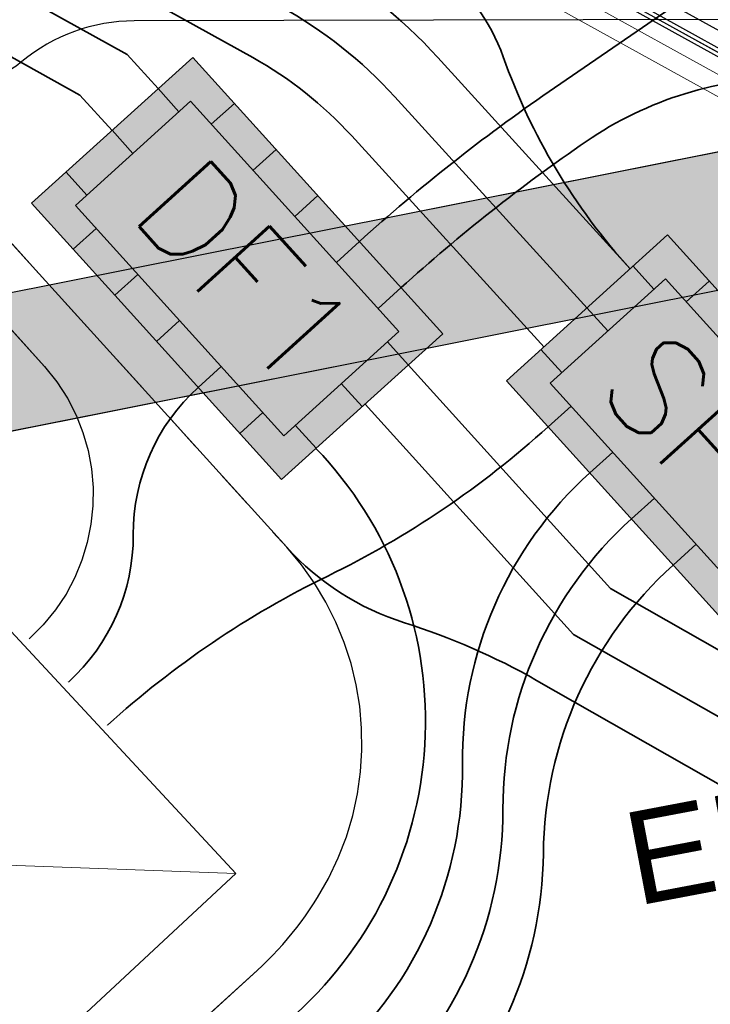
# Model space of a CAD drawing. Header units: metres. Extents: x -502 to 161, y -108 to 174.
# Tile 134 of 256: x -220.39 to -218.62, y -41.48 to -38.94. Entities that reach past the tile are written whole.
import ezdxf

# ---------------------------------------------------------------- set-up
doc = ezdxf.new("R2010")
doc.units = ezdxf.units.M
doc.header["$LTSCALE"] = 0.1
doc.linetypes.add('2-1', pattern=[0.17, 0.06, -0.025, 0.06, -0.025])
doc.linetypes.add('237', pattern=[93, 75, -18])
for name, color, linetype in [('BRI31-005.05-5p02-Koordinierung Lageplan 4. BA ZOB West 2022-06-15', 7, 'Continuous'), ('BRI31-005.06-5f07-Koordinierung Lageplan 4. BA ZOB Fernbusbahnh', 7, 'Continuous'), ('BRI31-005.07-5f08-Koordinierung Lageplan 4. BA Radstation - Seeterrasse 2023-05-31', 7, 'Continuous'), ('BRI32-005.02-5f05-Koordinierung Schemaplan 4 BA ZOB Teilbereich', 7, 'Continuous'), ('BRI32-005.03-5f06-Koordinierung Schemaplan 4 BA ZOB Teilbereich 2 Ost - Bahnhofsallee 2023-01-21', 7, 'Continuous')]:
    doc.layers.add(name, color=color, linetype=linetype)
doc.styles.add('Arial', font='arial.ttf')
doc.styles.add('Txt', font='txt_____.ttf')

# ---------------------------------------------------------------- blocks, each defined once
blk = doc.blocks.new('DFI-ANZEIGER')
at = {"color": 7, "linetype": 'Continuous', "lineweight": 20, "transparency": 33554687}
for p, q in [((-0.760014, 0.517086), (0.517087, 0.760013)), ((0.517087, 0.760013), (0.760014, -0.517087)), ((-0.517087, -0.760014), (-0.760014, 0.517086)), ((0.760014, -0.517087), (-0.517087, -0.760014))]:
    blk.add_line(p, q, dxfattribs=at)
at = {"color": 250, "linetype": 'Continuous', "lineweight": 9, "true_color": 0x333333, "transparency": 33554687}
for p, q in [((-0.517087, -0.760014), (0.517087, 0.760013)), ((0.760014, -0.517087), (-0.760014, 0.517086))]:
    blk.add_line(p, q, dxfattribs=at)
at = {"color": 251, "linetype": 'Continuous', "lineweight": 9, "true_color": 0x5b5b5b, "transparency": 33554687, "flags": 128}
for points in [[(-0.079552, -0.116926), (-0.116925, 0.079551), (-0.116925, 0.079551), (0.079552, 0.116925), (0.079552, 0.116925), (0.116925, -0.079552), (0.116925, -0.079552), (-0.079552, -0.116926)], [(-0.079552, -0.116926), (-0.116925, 0.079551), (0.079552, 0.116925), (0.116925, -0.079552), (-0.079552, -0.116926)], [(0.000908, -0.1118), (-0.000961, -0.101976), (-0.000961, -0.101976), (0.038334, -0.094502), (0.038334, -0.094502), (0.040203, -0.104326), (0.040203, -0.104326), (0.000908, -0.1118)], [(0.000908, -0.1118), (-0.000961, -0.101976), (0.038334, -0.094502), (0.040203, -0.104326), (0.000908, -0.1118)], [(0.166045, -1.006705), (-0.004004, -0.112735), (0.045115, -0.103391), (0.215164, -0.997362), (0.166045, -1.006705)]]:
    blk.add_lwpolyline(points, dxfattribs=at)
at = {"color": 254, "linetype": 'Continuous', "lineweight": 9, "true_color": 0xd6d6d6, "transparency": 33554687, "flags": 128}
blk.add_lwpolyline([(0.166045, -1.006705), (-0.004004, -0.112735), (-0.004004, -0.112735), (0.045115, -0.103391), (0.045115, -0.103391), (0.215164, -0.997362), (0.215164, -0.997362), (0.166045, -1.006705)], dxfattribs=at)

msp = doc.modelspace()

# ---------------------------------------------------------------- hatches: boundary and pattern name
at = {"layer": 'BRI31-005.06-5f07-Koordinierung Lageplan 4. BA ZOB Fernbusbahnh', "linetype": 'Continuous', "lineweight": 0, "true_color": 0xff7f7f, "transparency": 33554687}
msp.add_hatch(color=11, dxfattribs=at).paths.add_polyline_path([(-219.9493, -39.0383), (-220.3645, -39.4141), (-220.1498, -39.6513), (-219.7203, -40.1259), (-219.3051, -39.7501)])

# ---------------------------------------------------------------- linework, layer by layer
at = {"layer": 'BRI31-005.05-5p02-Koordinierung Lageplan 4. BA ZOB West 2022-06-15', "color": 250, "linetype": 'Continuous', "lineweight": 25, "true_color": 0x333333, "transparency": 33554687}
for p, q in [((-249.6124, -45.4638), (-208.7337, -37.3151)), ((-249.5446, -45.8072), (-208.6653, -37.6584))]:
    msp.add_line(p, q, dxfattribs=at)
at = {"layer": 'BRI31-005.05-5p02-Koordinierung Lageplan 4. BA ZOB West 2022-06-15', "color": 7, "linetype": 'Continuous', "lineweight": 25, "transparency": 33554687}
for p, q in [((-219.9846, -39.1782), (-220.0383, -39.1188)), ((-219.9013, -39.2106), (-219.8419, -39.1569)), ((-220.1032, -39.2855), (-220.1569, -39.2262)), ((-219.7939, -39.3293), (-219.7346, -39.2756)), ((-220.2219, -39.3929), (-220.2755, -39.3336)), ((-219.6865, -39.4479), (-219.6272, -39.3942)), ((-220.2571, -39.5327), (-220.1978, -39.479)), ((-219.5792, -39.5665), (-219.5199, -39.5128)), ((-218.7614, -39.6356), (-218.815, -39.5763)), ((-220.1498, -39.6513), (-220.0905, -39.5977)), ((-218.678, -39.6681), (-218.6187, -39.6144)), ((-219.4718, -39.6852), (-219.4125, -39.6315)), ((-218.9337, -39.6837), (-218.88, -39.743)), ((-220.0424, -39.77), (-219.9831, -39.7163)), ((-219.3941, -39.8306), (-219.4478, -39.7713)), ((-218.9986, -39.8503), (-219.0523, -39.791)), ((-219.9351, -39.8886), (-219.8757, -39.8349)), ((-219.5127, -39.938), (-219.5664, -39.8787)), ((-219.0339, -39.9902), (-218.9746, -39.9365)), ((-219.8277, -40.0072), (-219.7684, -39.9536)), ((-219.6314, -40.0453), (-219.685, -39.986)), ((-218.9265, -40.1088), (-218.8672, -40.0551)), ((-218.8192, -40.2274), (-218.7599, -40.1738)), ((-218.7118, -40.3461), (-218.6525, -40.2924))]:
    msp.add_line(p, q, dxfattribs=at)
at = {"layer": 'BRI31-005.05-5p02-Koordinierung Lageplan 4. BA ZOB West 2022-06-15', "color": 1, "linetype": 'Continuous', "lineweight": 25, "true_color": 0xff0000, "transparency": 33554687, "flags": 128}
msp.add_lwpolyline([(-225.3387, -11.2374), (-229.5957, -18.1714), (-229.0257, -20.8074), (-227.7997, -27.4074), (-227.6647, -27.9944), (-227.4477, -30.3544), (-224.2937, -35.5024), (-224.0217, -35.9484), (-223.2007, -36.4664), (-222.9157, -36.6434), (-217.6127, -39.5814), (-217.2307, -39.7354), (-214.0777, -39.1054), (-207.9547, -37.3244), (-207.4387, -36.8834), (-205.7427, -35.6354), (-202.5457, -34.9364), (-199.0767, -34.0634), (-192.6107, -32.7734), (-185.6937, -31.6434), (-180.2767, -30.7334), (-179.4717, -30.6334), (-178.4147, -30.7934), (-174.3807, -31.4324)], dxfattribs=at)
at = {"layer": 'BRI31-005.05-5p02-Koordinierung Lageplan 4. BA ZOB West 2022-06-15', "color": 250, "linetype": 'Continuous', "lineweight": 25, "true_color": 0x333333, "transparency": 33554687, "flags": 128}
for points in [[(-225.3307, -11.2434), (-229.5857, -18.1734), (-229.0157, -20.8054), (-227.7897, -27.4054), (-227.6547, -27.9934), (-227.4387, -30.3514), (-224.2857, -35.4974), (-224.0137, -35.9414), (-223.1947, -36.4574), (-222.9107, -36.6354), (-217.6077, -39.5724), (-217.2297, -39.7244), (-214.0807, -39.0964), (-207.9597, -37.3154), (-207.4447, -36.8754), (-205.7467, -35.6254), (-202.5487, -34.9274), (-199.0787, -34.0534), (-192.6127, -32.7634), (-185.6947, -31.6334), (-180.2787, -30.7234), (-179.4717, -30.6234), (-178.4137, -30.7834), (-174.3787, -31.4224)], [(-225.2907, -11.2734), (-229.5327, -18.1824), (-228.9667, -20.7954), (-227.7407, -27.3964), (-227.6047, -27.9884), (-227.3897, -30.3354), (-224.2587, -35.4464), (-223.9867, -35.8994), (-223.1627, -36.4184), (-222.8857, -36.5924), (-217.5837, -39.5284), (-217.0567, -39.7414), (-214.0687, -39.1454), (-207.9377, -37.3614), (-207.4157, -36.9154), (-205.7257, -35.6724), (-202.5377, -34.9764), (-199.0687, -34.1024), (-192.6037, -32.8124), (-185.6867, -31.6824), (-180.2717, -30.7724), (-179.4727, -30.6734), (-178.4207, -30.8324), (-177.8307, -31.0624)]]:
    msp.add_lwpolyline(points, dxfattribs=at)
at = {"layer": 'BRI31-005.05-5p02-Koordinierung Lageplan 4. BA ZOB West 2022-06-15', "color": 114, "linetype": 'Continuous', "lineweight": 25, "true_color": 0x00994c, "transparency": 33554687, "flags": 128}
msp.add_lwpolyline([(-174.3777, -31.4124), (-178.4117, -30.7734), (-179.4707, -30.6134), (-180.2797, -30.7134), (-185.6977, -31.6244), (-192.6137, -32.7544), (-199.0817, -34.0444), (-202.5497, -34.9164), (-205.7517, -35.6174), (-207.4517, -36.8684), (-207.9637, -37.3064), (-214.0827, -39.0854), (-217.2287, -39.7144), (-217.6047, -39.5634), (-222.9057, -36.6254), (-223.1907, -36.4494), (-224.0077, -35.9334), (-224.2767, -35.4914), (-227.4277, -30.3474), (-227.6447, -27.9914), (-227.7807, -27.4034), (-229.0067, -20.8034), (-229.5747, -18.1744), (-225.3227, -11.2494)], dxfattribs=at)
at = {"layer": 'BRI31-005.05-5p02-Koordinierung Lageplan 4. BA ZOB West 2022-06-15', "color": 7, "linetype": 'Continuous', "lineweight": 13, "transparency": 33554687, "flags": 128}
for points in [[(-174.4567, -31.9734), (-178.4767, -31.2244), (-179.4807, -31.0734), (-180.2157, -31.1644), (-185.6227, -32.0744), (-192.5317, -33.2044), (-198.9887, -34.4944), (-202.5047, -35.1234), (-205.6627, -35.8134), (-207.8937, -37.4534), (-214.0447, -39.2434), (-217.2537, -39.8834), (-222.9587, -36.7234), (-224.0877, -36.0134), (-227.5367, -30.3834), (-227.7547, -28.0034), (-227.8877, -27.4234), (-229.1137, -20.8234)], [(-174.4497, -31.9244), (-178.4697, -31.1754), (-179.4797, -31.0234), (-180.2227, -31.1154), (-185.6307, -32.0254), (-192.5407, -33.1554), (-198.9987, -34.4454), (-202.5267, -35.0254), (-205.7047, -35.7194), (-207.3857, -36.9554), (-207.9157, -37.4074), (-214.0567, -39.1944), (-217.2457, -39.8304), (-222.9347, -36.6794), (-223.2167, -36.5024), (-224.0507, -35.9774), (-227.4877, -30.3674), (-227.7047, -27.9984), (-227.8387, -27.4144), (-229.0647, -20.8144)]]:
    msp.add_lwpolyline(points, dxfattribs=at)
at = {"layer": 'BRI31-005.05-5p02-Koordinierung Lageplan 4. BA ZOB West 2022-06-15', "color": 7, "linetype": 'Continuous', "lineweight": 35, "transparency": 33554687, "flags": 128}
for points in [[(-207.517, -28.1665, 0.412324), (-208.4324, -28.1263, 0.088772), (-209.5588, -29.5916, -0.088769), (-210.4919, -30.8054), (-212.6312, -32.7521), (-212.6312, -32.7521, -0.035946), (-214.4076, -34.1493), (-214.4076, -34.1493), (-214.4076, -34.1493, 0.035947), (-216.1842, -35.5465), (-216.1842, -35.5465), (-217.1294, -36.4067), (-217.1294, -36.4067, 0.142515), (-218.276, -38.2796), (-218.276, -38.2796), (-218.276, -38.2796, -0.03237), (-218.3634, -38.5388), (-218.3634, -38.5388, -0.145578), (-218.5963, -38.8273), (-219.0311, -39.1264), (-219.0311, -39.1264, 0.033268), (-219.5199, -39.5128), (-219.5199, -39.5128)], [(-214.2301, -35.9852), (-214.9697, -36.6582), (-214.9697, -36.6582, -0.016494), (-216.5623, -38.0143), (-216.5623, -38.0143, 0.028833), (-217.3904, -38.7528, -0.199386), (-218.2055, -39.0901), (-218.4024, -39.0898), (-218.4024, -39.0898, 0.151765), (-218.9353, -39.2547), (-218.9353, -39.2547, 0.03361), (-219.4125, -39.6315)], [(-218.9331, -39.6842), (-219.4286, -39.1397, 0.081845), (-219.722, -38.9078), (-221.286, -38.0414, 0.271168), (-222.7506, -38.0762), (-231.1925, -43.2912), (-231.1925, -43.2912, -0.3618), (-232.6496, -43.0845), (-232.6496, -43.0845), (-232.8173, -42.8991)], [(-232.9285, -42.9998), (-232.7608, -43.1852), (-232.7608, -43.1852, 0.361799), (-231.1137, -43.4188), (-231.1137, -43.4188), (-222.6718, -38.2039, -0.271168), (-221.3587, -38.1726), (-219.7946, -39.039, -0.081845), (-219.5396, -39.2407), (-219.0441, -39.7852)], [(-220.0383, -39.1188), (-220.118, -39.0313), (-221.4314, -38.3039, 0.271168), (-222.593, -38.3315), (-231.0349, -43.5464), (-231.0349, -43.5464, -0.307919), (-232.6645, -43.4746), (-232.6645, -43.4746), (-233.4094, -42.9183), (-233.9303, -42.3427)], [(-210.6896, -46.0279, -0.088254), (-211.2588, -45.1249, 0.168354), (-211.9341, -44.3547), (-218.8732, -40.4062), (-219.3941, -39.8306)], [(-220.2695, -40.6475), (-220.2695, -40.6475, 0.213222), (-220.1023, -40.2681), (-220.1023, -40.2681), (-220.1023, -40.2681, -0.213244), (-219.9351, -39.8886), (-219.9351, -39.8886)], [(-221.3007, -42.5687, 0.41419), (-220.877, -42.5886), (-219.6821, -41.5013), (-219.6821, -41.5013, 0.4215), (-219.6317, -40.0456), (-219.6317, -40.0456)]]:
    msp.add_lwpolyline(points, format="xyb", dxfattribs=at)
at = {"layer": 'BRI31-005.05-5p02-Koordinierung Lageplan 4. BA ZOB West 2022-06-15', "color": 1, "linetype": '237', "lineweight": 25, "true_color": 0xff0000, "transparency": 33554687, "flags": 128}
for points in [[(-214.331, -35.8742), (-215.0706, -36.5473), (-215.0706, -36.5473, -0.016493), (-216.6557, -37.8968), (-216.6557, -37.8968, 0.02883), (-217.4966, -38.6468, -0.198495), (-218.2019, -38.9401), (-220.0996, -38.9442), (-220.0996, -38.9442, 0.174558), (-220.3896, -39.0493), (-220.3896, -39.0493, -0.309088), (-220.659, -39.0746)], [(-220.8514, -38.968, -0.272849), (-220.6838, -39.2527, 0.186102), (-220.5552, -39.5866), (-220.3307, -39.8347, -0.410568), (-220.3701, -40.5363)], [(-221.1898, -42.4677, 0.414188), (-220.9779, -42.4777), (-219.7831, -41.3904, 0.086976), (-219.5997, -41.1536), (-219.5997, -41.1536, 0.315104), (-219.707, -40.3004), (-219.707, -40.3004)]]:
    msp.add_lwpolyline(points, format="xyb", dxfattribs=at)
at = {"layer": 'BRI31-005.05-5p02-Koordinierung Lageplan 4. BA ZOB West 2022-06-15', "color": 190, "linetype": 'Continuous', "lineweight": 35, "true_color": 0x7f00ff, "transparency": 33554687, "flags": 128}
for points in [[(-218.8222, -39.5833, -0.099874), (-219.1493, -39.0367), (-219.1493, -39.0367, 0.153063), (-219.3221, -38.8065), (-219.3221, -38.8065), (-219.3221, -38.8065, 0.029303), (-219.5766, -38.6453), (-219.5766, -38.6453), (-221.1406, -37.779), (-221.1406, -37.779, 0.271168), (-222.9083, -37.821), (-222.9083, -37.821), (-231.3502, -43.036)], [(-221.4117, -42.6696), (-221.4117, -42.6696, 0.414189), (-220.776, -42.6995), (-220.776, -42.6995), (-219.5812, -41.6123), (-219.5812, -41.6123, 0.21444), (-219.2543, -40.8601), (-219.2543, -40.8601), (-219.2543, -40.8601, -0.215166), (-218.9265, -40.1088), (-218.9265, -40.1088)], [(-218.8192, -40.2274), (-218.8192, -40.2274, 0.212307), (-219.1501, -40.9749), (-219.1501, -40.9749), (-219.1501, -40.9749, -0.21158), (-219.4802, -41.7232), (-219.4802, -41.7232), (-220.6751, -42.8105), (-220.6751, -42.8105, -0.41419), (-221.5226, -42.7706), (-221.5226, -42.7706)]]:
    msp.add_lwpolyline(points, format="xyb", dxfattribs=at)
at = {"layer": 'BRI31-005.05-5p02-Koordinierung Lageplan 4. BA ZOB West 2022-06-15', "color": 3, "linetype": 'Continuous', "lineweight": 35, "true_color": 0x00ff00, "transparency": 33554687, "flags": 128}
for points in [[(-218.8222, -39.5833), (-219.3177, -39.0388, 0.081845), (-219.6493, -38.7765), (-221.2133, -37.9102, 0.271168), (-222.8295, -37.9486), (-231.2714, -43.1636, -0.3618), (-232.5384, -42.9838), (-232.7061, -42.7985)], [(-220.1688, -40.7587), (-220.1688, -40.7587, -0.070282), (-219.6014, -40.3744), (-219.6014, -40.3744), (-219.6014, -40.3744, 0.070286), (-219.0339, -39.9902), (-219.0339, -39.9902)], [(-218.7118, -40.3461), (-218.7118, -40.3461, 0.209432), (-219.046, -41.0896), (-219.046, -41.0896), (-219.046, -41.0896, -0.208723), (-219.3793, -41.8341), (-219.3793, -41.8341), (-220.5741, -42.9214), (-220.5741, -42.9214, -0.414189), (-221.6335, -42.8716), (-221.6335, -42.8716)]]:
    msp.add_lwpolyline(points, format="xyb", dxfattribs=at)
at = {"layer": 'BRI31-005.05-5p02-Koordinierung Lageplan 4. BA ZOB West 2022-06-15', "color": 3, "linetype": '237', "lineweight": 35, "true_color": 0x00ff00, "transparency": 33554687, "flags": 128}
for points in [[(-232.7499, -43.5981), (-232.7499, -43.5981, 0.306983), (-230.956, -43.6741), (-230.956, -43.6741), (-222.5141, -38.4591, -0.271168), (-221.5041, -38.4351), (-220.2396, -39.1354), (-220.1565, -39.2266)], [(-219.5053, -39.9313), (-218.9683, -40.5247), (-212.0083, -44.4851), (-212.0083, -44.4851, -0.173845), (-211.356, -45.2452), (-211.356, -45.2452), (-211.356, -45.2452, 0.09363), (-210.808, -46.1356), (-210.808, -46.1356)]]:
    msp.add_lwpolyline(points, format="xyb", dxfattribs=at)
at = {"layer": 'BRI31-005.05-5p02-Koordinierung Lageplan 4. BA ZOB West 2022-06-15', "color": 1, "linetype": 'Continuous', "lineweight": 35, "true_color": 0xff0000, "transparency": 33554687, "flags": 128}
msp.add_lwpolyline([(-230.8772, -43.8017), (-222.4355, -38.5868, -0.271246), (-221.5767, -38.5663), (-220.659, -39.0746, -0.254278), (-220.5385, -39.2639, 0.168188), (-220.444, -39.486), (-219.707, -40.3004), (-219.707, -40.3004, 0.133374), (-219.4036, -40.4948), (-219.4036, -40.4948), (-219.4036, -40.4948, -0.05315), (-219.0634, -40.6432), (-219.0634, -40.6432), (-212.0825, -44.6154, -0.173983)], format="xyb", dxfattribs=at)
at = {"layer": 'BRI31-005.05-5p02-Koordinierung Lageplan 4. BA ZOB West 2022-06-15', "color": 7, "linetype": 'Continuous', "lineweight": 25, "transparency": 33554687, "flags": 128}
for points in [[(-219.9493, -39.0383), (-220.3645, -39.4141), (-220.1498, -39.6513), (-219.7203, -40.1259), (-219.3051, -39.7501), (-219.9493, -39.0383)], [(-219.9549, -39.1513), (-220.2515, -39.4197), (-219.7147, -40.0129), (-219.4181, -39.7445), (-219.9549, -39.1513)], [(-218.7261, -39.4958), (-219.1413, -39.8716), (-218.4971, -40.5833), (-218.0819, -40.2076), (-218.7261, -39.4958)], [(-218.7317, -39.6088), (-219.0283, -39.8772), (-218.4915, -40.4703), (-218.1949, -40.2019), (-218.7317, -39.6088)]]:
    msp.add_lwpolyline(points, dxfattribs=at)
at = {"layer": 'BRI31-005.06-5f07-Koordinierung Lageplan 4. BA ZOB Fernbusbahnh', "color": 250, "linetype": 'Continuous', "lineweight": 20, "true_color": 0x333333, "transparency": 33554687}
for p, q in [((-249.6124, -45.4638), (-208.7337, -37.3151)), ((-249.5446, -45.8072), (-208.6653, -37.6584))]:
    msp.add_line(p, q, dxfattribs=at)
at = {"layer": 'BRI31-005.06-5f07-Koordinierung Lageplan 4. BA ZOB Fernbusbahnh', "color": 7, "linetype": 'Continuous', "lineweight": 20, "transparency": 33554687}
for p, q in [((-219.9846, -39.1782), (-220.0383, -39.1188)), ((-219.9013, -39.2106), (-219.8419, -39.1569)), ((-220.1032, -39.2855), (-220.1569, -39.2262)), ((-219.7939, -39.3293), (-219.7346, -39.2756)), ((-220.2219, -39.3929), (-220.2755, -39.3336)), ((-219.6865, -39.4479), (-219.6272, -39.3942)), ((-220.2571, -39.5327), (-220.1978, -39.479)), ((-219.5792, -39.5665), (-219.5199, -39.5128)), ((-218.7614, -39.6356), (-218.815, -39.5763)), ((-220.1498, -39.6513), (-220.0905, -39.5977)), ((-218.678, -39.6681), (-218.6187, -39.6144)), ((-219.4718, -39.6852), (-219.4125, -39.6315)), ((-218.9337, -39.6837), (-218.88, -39.743)), ((-220.0424, -39.77), (-219.9831, -39.7163)), ((-219.3941, -39.8306), (-219.4478, -39.7713)), ((-218.9986, -39.8503), (-219.0523, -39.791)), ((-219.9351, -39.8886), (-219.8757, -39.8349)), ((-219.5127, -39.938), (-219.5664, -39.8787)), ((-219.0339, -39.9902), (-218.9746, -39.9365)), ((-219.8277, -40.0072), (-219.7684, -39.9536)), ((-219.6314, -40.0453), (-219.685, -39.986)), ((-218.9265, -40.1088), (-218.8672, -40.0551)), ((-218.8192, -40.2274), (-218.7599, -40.1738)), ((-218.7118, -40.3461), (-218.6525, -40.2924))]:
    msp.add_line(p, q, dxfattribs=at)
at = {"layer": 'BRI31-005.06-5f07-Koordinierung Lageplan 4. BA ZOB Fernbusbahnh', "color": 1, "linetype": 'Continuous', "lineweight": 20, "true_color": 0xff0000, "transparency": 33554687, "flags": 128}
msp.add_lwpolyline([(-225.3387, -11.2374), (-229.5957, -18.1714), (-229.0257, -20.8074), (-227.7997, -27.4074), (-227.6647, -27.9944), (-227.4477, -30.3544), (-224.2937, -35.5024), (-224.0217, -35.9484), (-223.2007, -36.4664), (-222.9157, -36.6434), (-217.6127, -39.5814), (-217.2307, -39.7354), (-214.0777, -39.1054), (-207.9547, -37.3244), (-207.4387, -36.8834), (-205.7427, -35.6354), (-202.5457, -34.9364), (-199.0767, -34.0634), (-192.6107, -32.7734), (-185.6937, -31.6434), (-180.2767, -30.7334), (-179.4717, -30.6334), (-178.4147, -30.7934), (-174.3807, -31.4324)], dxfattribs=at)
at = {"layer": 'BRI31-005.06-5f07-Koordinierung Lageplan 4. BA ZOB Fernbusbahnh', "color": 250, "linetype": 'Continuous', "lineweight": 20, "true_color": 0x333333, "transparency": 33554687, "flags": 128}
for points in [[(-225.3307, -11.2434), (-229.5857, -18.1734), (-229.0157, -20.8054), (-227.7897, -27.4054), (-227.6547, -27.9934), (-227.4387, -30.3514), (-224.2857, -35.4974), (-224.0137, -35.9414), (-223.1947, -36.4574), (-222.9107, -36.6354), (-217.6077, -39.5724), (-217.2297, -39.7244), (-214.0807, -39.0964), (-207.9597, -37.3154), (-207.4447, -36.8754), (-205.7467, -35.6254), (-202.5487, -34.9274), (-199.0787, -34.0534), (-192.6127, -32.7634), (-185.6947, -31.6334), (-180.2787, -30.7234), (-179.4717, -30.6234), (-178.4137, -30.7834), (-174.3787, -31.4224)], [(-225.2907, -11.2734), (-229.5327, -18.1824), (-228.9667, -20.7954), (-227.7407, -27.3964), (-227.6047, -27.9884), (-227.3897, -30.3354), (-224.2587, -35.4464), (-223.9867, -35.8994), (-223.1627, -36.4184), (-222.8857, -36.5924), (-217.5837, -39.5284), (-217.0567, -39.7414), (-214.0687, -39.1454), (-207.9377, -37.3614), (-207.4157, -36.9154), (-205.7257, -35.6724), (-202.5377, -34.9764), (-199.0687, -34.1024), (-192.6037, -32.8124), (-185.6867, -31.6824), (-180.2717, -30.7724), (-179.4727, -30.6734), (-178.4207, -30.8324), (-177.8307, -31.0624)]]:
    msp.add_lwpolyline(points, dxfattribs=at)
at = {"layer": 'BRI31-005.06-5f07-Koordinierung Lageplan 4. BA ZOB Fernbusbahnh', "color": 114, "linetype": 'Continuous', "lineweight": 20, "true_color": 0x00994c, "transparency": 33554687, "flags": 128}
msp.add_lwpolyline([(-174.3777, -31.4124), (-178.4117, -30.7734), (-179.4707, -30.6134), (-180.2797, -30.7134), (-185.6977, -31.6244), (-192.6137, -32.7544), (-199.0817, -34.0444), (-202.5497, -34.9164), (-205.7517, -35.6174), (-207.4517, -36.8684), (-207.9637, -37.3064), (-214.0827, -39.0854), (-217.2287, -39.7144), (-217.6047, -39.5634), (-222.9057, -36.6254), (-223.1907, -36.4494), (-224.0077, -35.9334), (-224.2767, -35.4914), (-227.4277, -30.3474), (-227.6447, -27.9914), (-227.7807, -27.4034), (-229.0067, -20.8034), (-229.5747, -18.1744), (-225.3227, -11.2494)], dxfattribs=at)
at = {"layer": 'BRI31-005.06-5f07-Koordinierung Lageplan 4. BA ZOB Fernbusbahnh', "color": 7, "linetype": 'Continuous', "lineweight": 9, "transparency": 33554687, "flags": 128}
for points in [[(-174.4567, -31.9734), (-178.4767, -31.2244), (-179.4807, -31.0734), (-180.2157, -31.1644), (-185.6227, -32.0744), (-192.5317, -33.2044), (-198.9887, -34.4944), (-202.5047, -35.1234), (-205.6627, -35.8134), (-207.8937, -37.4534), (-214.0447, -39.2434), (-217.2537, -39.8834), (-222.9587, -36.7234), (-224.0877, -36.0134), (-227.5367, -30.3834), (-227.7547, -28.0034), (-227.8877, -27.4234), (-229.1137, -20.8234)], [(-174.4497, -31.9244), (-178.4697, -31.1754), (-179.4797, -31.0234), (-180.2227, -31.1154), (-185.6307, -32.0254), (-192.5407, -33.1554), (-198.9987, -34.4454), (-202.5267, -35.0254), (-205.7047, -35.7194), (-207.3857, -36.9554), (-207.9157, -37.4074), (-214.0567, -39.1944), (-217.2457, -39.8304), (-222.9347, -36.6794), (-223.2167, -36.5024), (-224.0507, -35.9774), (-227.4877, -30.3674), (-227.7047, -27.9984), (-227.8387, -27.4144), (-229.0647, -20.8144)]]:
    msp.add_lwpolyline(points, dxfattribs=at)
at = {"layer": 'BRI31-005.06-5f07-Koordinierung Lageplan 4. BA ZOB Fernbusbahnh', "color": 7, "linetype": 'Continuous', "lineweight": 30, "transparency": 33554687, "flags": 128}
for points in [[(-207.517, -28.1665, 0.412324), (-208.4324, -28.1263, 0.088772), (-209.5588, -29.5916, -0.088769), (-210.4919, -30.8054), (-212.6312, -32.7521), (-212.6312, -32.7521, -0.035946), (-214.4076, -34.1493), (-214.4076, -34.1493), (-214.4076, -34.1493, 0.035947), (-216.1842, -35.5465), (-216.1842, -35.5465), (-217.1294, -36.4067), (-217.1294, -36.4067, 0.142515), (-218.276, -38.2796), (-218.276, -38.2796), (-218.276, -38.2796, -0.03237), (-218.3634, -38.5388), (-218.3634, -38.5388, -0.145578), (-218.5963, -38.8273), (-219.0311, -39.1264), (-219.0311, -39.1264, 0.033268), (-219.5199, -39.5128), (-219.5199, -39.5128)], [(-214.2301, -35.9852), (-214.9697, -36.6582), (-214.9697, -36.6582, -0.016494), (-216.5623, -38.0143), (-216.5623, -38.0143, 0.028833), (-217.3904, -38.7528, -0.199386), (-218.2055, -39.0901), (-218.4024, -39.0898), (-218.4024, -39.0898, 0.151765), (-218.9353, -39.2547), (-218.9353, -39.2547, 0.03361), (-219.4125, -39.6315)], [(-218.9331, -39.6842), (-219.4286, -39.1397, 0.081845), (-219.722, -38.9078), (-221.286, -38.0414, 0.271168), (-222.7506, -38.0762), (-231.1925, -43.2912), (-231.1925, -43.2912, -0.3618), (-232.6496, -43.0845), (-232.6496, -43.0845), (-232.8173, -42.8991)], [(-232.9285, -42.9998), (-232.7608, -43.1852), (-232.7608, -43.1852, 0.361799), (-231.1137, -43.4188), (-231.1137, -43.4188), (-222.6718, -38.2039, -0.271168), (-221.3587, -38.1726), (-219.7946, -39.039, -0.081845), (-219.5396, -39.2407), (-219.0441, -39.7852)], [(-220.0383, -39.1188), (-220.118, -39.0313), (-221.4314, -38.3039, 0.271168), (-222.593, -38.3315), (-231.0349, -43.5464), (-231.0349, -43.5464, -0.307919), (-232.6645, -43.4746), (-232.6645, -43.4746), (-233.4094, -42.9183), (-233.9303, -42.3427)], [(-210.6896, -46.0279, -0.088254), (-211.2588, -45.1249, 0.168354), (-211.9341, -44.3547), (-218.8732, -40.4062), (-219.3941, -39.8306)], [(-220.2695, -40.6475), (-220.2695, -40.6475, 0.213222), (-220.1023, -40.2681), (-220.1023, -40.2681), (-220.1023, -40.2681, -0.213244), (-219.9351, -39.8886), (-219.9351, -39.8886)], [(-221.3007, -42.5687, 0.41419), (-220.877, -42.5886), (-219.6821, -41.5013), (-219.6821, -41.5013, 0.4215), (-219.6317, -40.0456), (-219.6317, -40.0456)]]:
    msp.add_lwpolyline(points, format="xyb", dxfattribs=at)
at = {"layer": 'BRI31-005.06-5f07-Koordinierung Lageplan 4. BA ZOB Fernbusbahnh', "color": 1, "linetype": '237', "lineweight": 20, "true_color": 0xff0000, "transparency": 33554687, "flags": 128}
for points in [[(-214.331, -35.8742), (-215.0706, -36.5473), (-215.0706, -36.5473, -0.016493), (-216.6557, -37.8968), (-216.6557, -37.8968, 0.02883), (-217.4966, -38.6468, -0.198495), (-218.2019, -38.9401), (-220.0996, -38.9442), (-220.0996, -38.9442, 0.174558), (-220.3896, -39.0493), (-220.3896, -39.0493, -0.309088), (-220.659, -39.0746)], [(-220.8514, -38.968, -0.272849), (-220.6838, -39.2527, 0.186102), (-220.5552, -39.5866), (-220.3307, -39.8347, -0.410568), (-220.3701, -40.5363)], [(-221.1898, -42.4677, 0.414188), (-220.9779, -42.4777), (-219.7831, -41.3904, 0.086976), (-219.5997, -41.1536), (-219.5997, -41.1536, 0.315104), (-219.707, -40.3004), (-219.707, -40.3004)]]:
    msp.add_lwpolyline(points, format="xyb", dxfattribs=at)
at = {"layer": 'BRI31-005.06-5f07-Koordinierung Lageplan 4. BA ZOB Fernbusbahnh', "color": 190, "linetype": 'Continuous', "lineweight": 30, "true_color": 0x7f00ff, "transparency": 33554687, "flags": 128}
for points in [[(-218.8222, -39.5833, -0.099874), (-219.1493, -39.0367), (-219.1493, -39.0367, 0.153063), (-219.3221, -38.8065), (-219.3221, -38.8065), (-219.3221, -38.8065, 0.029303), (-219.5766, -38.6453), (-219.5766, -38.6453), (-221.1406, -37.779), (-221.1406, -37.779, 0.271168), (-222.9083, -37.821), (-222.9083, -37.821), (-231.3502, -43.036)], [(-221.4117, -42.6696), (-221.4117, -42.6696, 0.414189), (-220.776, -42.6995), (-220.776, -42.6995), (-219.5812, -41.6123), (-219.5812, -41.6123, 0.21444), (-219.2543, -40.8601), (-219.2543, -40.8601), (-219.2543, -40.8601, -0.215166), (-218.9265, -40.1088), (-218.9265, -40.1088)], [(-218.8192, -40.2274), (-218.8192, -40.2274, 0.212307), (-219.1501, -40.9749), (-219.1501, -40.9749), (-219.1501, -40.9749, -0.21158), (-219.4802, -41.7232), (-219.4802, -41.7232), (-220.6751, -42.8105), (-220.6751, -42.8105, -0.41419), (-221.5226, -42.7706), (-221.5226, -42.7706)]]:
    msp.add_lwpolyline(points, format="xyb", dxfattribs=at)
at = {"layer": 'BRI31-005.06-5f07-Koordinierung Lageplan 4. BA ZOB Fernbusbahnh', "color": 3, "linetype": 'Continuous', "lineweight": 30, "true_color": 0x00ff00, "transparency": 33554687, "flags": 128}
for points in [[(-218.8222, -39.5833), (-219.3177, -39.0388, 0.081845), (-219.6493, -38.7765), (-221.2133, -37.9102, 0.271168), (-222.8295, -37.9486), (-231.2714, -43.1636, -0.3618), (-232.5384, -42.9838), (-232.7061, -42.7985)], [(-220.1688, -40.7587), (-220.1688, -40.7587, -0.070282), (-219.6014, -40.3744), (-219.6014, -40.3744), (-219.6014, -40.3744, 0.070286), (-219.0339, -39.9902), (-219.0339, -39.9902)], [(-218.7118, -40.3461), (-218.7118, -40.3461, 0.209432), (-219.046, -41.0896), (-219.046, -41.0896), (-219.046, -41.0896, -0.208723), (-219.3793, -41.8341), (-219.3793, -41.8341), (-220.5741, -42.9214), (-220.5741, -42.9214, -0.414189), (-221.6335, -42.8716), (-221.6335, -42.8716)]]:
    msp.add_lwpolyline(points, format="xyb", dxfattribs=at)
at = {"layer": 'BRI31-005.06-5f07-Koordinierung Lageplan 4. BA ZOB Fernbusbahnh', "color": 3, "linetype": '237', "lineweight": 30, "true_color": 0x00ff00, "transparency": 33554687, "flags": 128}
for points in [[(-232.7499, -43.5981), (-232.7499, -43.5981, 0.306983), (-230.956, -43.6741), (-230.956, -43.6741), (-222.5141, -38.4591, -0.271168), (-221.5041, -38.4351), (-220.2396, -39.1354), (-220.1565, -39.2266)], [(-219.5053, -39.9313), (-218.9683, -40.5247), (-212.0083, -44.4851), (-212.0083, -44.4851, -0.173845), (-211.356, -45.2452), (-211.356, -45.2452), (-211.356, -45.2452, 0.09363), (-210.808, -46.1356), (-210.808, -46.1356)]]:
    msp.add_lwpolyline(points, format="xyb", dxfattribs=at)
at = {"layer": 'BRI31-005.06-5f07-Koordinierung Lageplan 4. BA ZOB Fernbusbahnh', "color": 1, "linetype": 'Continuous', "lineweight": 30, "true_color": 0xff0000, "transparency": 33554687, "flags": 128}
msp.add_lwpolyline([(-230.8772, -43.8017), (-222.4355, -38.5868, -0.271246), (-221.5767, -38.5663), (-220.659, -39.0746, -0.254278), (-220.5385, -39.2639, 0.168188), (-220.444, -39.486), (-219.707, -40.3004), (-219.707, -40.3004, 0.133374), (-219.4036, -40.4948), (-219.4036, -40.4948), (-219.4036, -40.4948, -0.05315), (-219.0634, -40.6432), (-219.0634, -40.6432), (-212.0825, -44.6154, -0.173983)], format="xyb", dxfattribs=at)
at = {"layer": 'BRI31-005.06-5f07-Koordinierung Lageplan 4. BA ZOB Fernbusbahnh', "color": 7, "linetype": 'Continuous', "lineweight": 20, "transparency": 33554687}
for points in [[(-219.9493, -39.0383, 0), (-220.3645, -39.4141, 0), (-220.1498, -39.6513, 0), (-219.7203, -40.1259, 0), (-219.3051, -39.7501, 0), (-219.9493, -39.0383, 0)], [(-219.9549, -39.1513, 0), (-220.2515, -39.4197, 0), (-219.7147, -40.0129, 0), (-219.4181, -39.7445, 0), (-219.9549, -39.1513, 0)], [(-218.7261, -39.4958, 0), (-219.1413, -39.8716, 0), (-218.4971, -40.5833, 0), (-218.0819, -40.2076, 0), (-218.7261, -39.4958, 0)], [(-218.7317, -39.6088, 0), (-219.0283, -39.8772, 0), (-218.4915, -40.4703, 0), (-218.1949, -40.2019, 0), (-218.7317, -39.6088, 0)]]:
    msp.add_polyline3d(points, dxfattribs=at)
at = {"layer": 'BRI31-005.06-5f07-Koordinierung Lageplan 4. BA ZOB Fernbusbahnh', "color": 2, "linetype": 'Continuous', "true_color": 0xffff00, "transparency": 33554687}
msp.add_solid([(-249.5446, -45.8072), (-249.6124, -45.4638), (-208.6653, -37.6584), (-208.7337, -37.3151)], dxfattribs=at)
at = {"layer": 'BRI31-005.06-5f07-Koordinierung Lageplan 4. BA ZOB Fernbusbahnh', "color": 11, "linetype": 'Continuous', "true_color": 0xff7f7f, "transparency": 33554687}
msp.add_solid([(-218.7261, -39.4958), (-219.1413, -39.8716), (-218.0819, -40.2076), (-218.4971, -40.5833)], dxfattribs=at)
at = {"layer": 'BRI31-005.07-5f08-Koordinierung Lageplan 4. BA Radstation - Seeterrasse 2023-05-31', "color": 1, "linetype": '2-1', "lineweight": 30, "true_color": 0xff0000, "transparency": 33554687, "flags": 128}
msp.add_lwpolyline([(-75.7252, 29.7094), (-74.2064, 21.4872), (-74.2064, 21.4872, -0.344875), (-75.7481, 18.537), (-75.7481, 18.537), (-78.6792, 17.2104), (-78.6792, 17.2104, -0.131652), (-80.0582, 16.9832), (-80.0582, 16.9832), (-83.2747, 17.3012), (-83.2747, 17.3012, -0.147643), (-84.7171, 17.897), (-84.7171, 17.897), (-84.7171, 17.897, 0.224175), (-86.6227, 18.3711), (-86.6227, 18.3711), (-87.2261, 18.2506, 0.068364), (-87.869, 18.0276, -0.134388), (-89.2653, 17.7401), (-89.2653, 17.7401, -0.008614), (-92.1064, 17.9717), (-92.1064, 17.9717), (-92.1064, 17.9717, -0.043249), (-95.5579, 18.6175), (-95.5579, 18.6175, 0.115499), (-96.453, 18.6545), (-97.6265, 18.4303), (-97.6265, 18.4303, 0.238629), (-99.0314, 17.3462), (-99.0314, 17.3462), (-99.2249, 16.9405), (-99.2249, 16.9405, -0.381904), (-102.5458, 15.5517), (-102.5458, 15.5517), (-102.5458, 15.5517, 0.130963), (-103.8299, 15.6457), (-103.8299, 15.6457), (-104.7731, 15.4668), (-104.7731, 15.4668, 0.062943), (-105.3695, 15.2737), (-105.3695, 15.2737), (-105.3695, 15.2737, -0.117288), (-106.5928, 15.019), (-106.5928, 15.019), (-118.0807, 15.343), (-118.0807, 15.343, -0.126318), (-120.4231, 16.0153), (-120.4231, 16.0153), (-121.9335, 16.9019, 0.050627), (-123.7227, 17.7216), (-123.7227, 17.7216, 0.129681), (-125.6306, 17.8564), (-125.6306, 17.8564), (-126.5738, 17.6776), (-126.5738, 17.6776, 0.119934), (-127.6504, 17.1889), (-127.6504, 17.1889, -0.084808), (-128.3911, 16.7885), (-128.3911, 16.7885, 0.089269), (-130.16, 15.8118), (-130.16, 15.8118), (-130.16, 15.8118, -0.124247), (-134.6867, 13.7066), (-134.6867, 13.7066), (-138.9168, 12.9014, -0.061661), (-143.7961, 12.5841), (-146.1501, 12.7214), (-146.6345, 12.7496), (-146.6345, 12.7496, -0.059039), (-147.2369, 12.8568), (-147.2369, 12.8568, 0.067015), (-147.8955, 12.9633, 0.040307), (-151.1503, 12.787, -0.05915), (-151.7633, 12.7769, 0.072382), (-152.4827, 12.746), (-153.4259, 12.5672), (-153.4259, 12.5672, 0.081506), (-154.3792, 12.2191), (-154.3792, 12.2191, -0.078503), (-155.3314, 11.8651, 0.005089), (-156.736, 11.5665, 0.034847), (-157.917, 11.2149), (-157.917, 11.2149, -0.026109), (-159.093, 10.8424), (-159.093, 10.8424, 0.013087), (-162.6332, 9.8215, -0.062687), (-167.5218, 8.9233), (-167.5218, 8.9233, 0.061733), (-172.5318, 8.0126), (-172.5318, 8.0126), (-186.5075, 3.6415), (-186.5075, 3.6415, -0.025709), (-188.4284, 3.1475), (-188.4284, 3.1475, -0.09618), (-189.4195, 3.1391), (-189.4195, 3.1391, -0.010312), (-189.5245, 3.1608), (-189.5245, 3.1608, 0.103331), (-190.5467, 3.1797), (-191.4899, 3.0009), (-193.6788, 2.5285), (-195.2713, -0.9906), (-200.2523, -1.9396, -0.015188), (-202.6914, -2.3279, 0.015187), (-205.1304, -2.7163), (-211.9992, -4.0249, -0.085512), (-213.1342, -4.045), (-213.1342, -4.045, 0.085516), (-214.2693, -4.065), (-214.2693, -4.065), (-217.1075, -4.6057), (-217.1075, -4.6057, -0.044757), (-218.1066, -4.7048), (-218.1066, -4.7048), (-218.1066, -4.7048, 0.044534), (-219.1057, -4.8034), (-219.1057, -4.8034), (-220.0489, -4.9822, 0.045192), (-221.0145, -5.2575, -0.044969), (-221.98, -5.5332), (-229.374, -6.9419, 0.0409), (-229.7676, -7.0508), (-229.7676, -7.0508, 0.046197), (-230.1838, -7.2489), (-230.1838, -7.2489), (-230.1838, -7.2489, -0.087262), (-230.9936, -7.5559), (-230.9936, -7.5559), (-236.482, -8.6015, 0.028787), (-237.3638, -8.8228, -0.050637), (-238.2513, -9.0047, 0.146392), (-254.518, -15.7239), (-259.4765, -19.7536), (-259.4765, -19.7536, -0.025186), (-263.9418, -23.0227), (-263.9418, -23.0227, 0.107373), (-265.0177, -24.1206), (-265.0177, -24.1206, -0.031495), (-265.9353, -25.3944), (-265.9353, -25.3944), (-265.9353, -25.3944, 0.319337), (-266.1354, -28.2853), (-266.1354, -28.2853), (-261.3476, -36.1097, 0.028211), (-259.4113, -38.9068, -0.124654), (-258.9176, -40.0306), (-258.9176, -40.0306, 0.143394), (-258.3055, -41.2953), (-258.3055, -41.2953), (-257.6613, -42.0071, 0.04347), (-257.3434, -42.3023), (-256.513, -42.9487), (-256.513, -42.9487, 0.287939), (-253.8675, -43.2162), (-253.8675, -43.2162), (-253.4922, -43.0296), (-246.0588, -39.1119), (-246.0588, -39.1119, -0.348158), (-243.0066, -39.6832), (-243.0066, -39.6832, 0.179632), (-241.4792, -40.5169), (-236.8359, -41.1908), (-236.8359, -41.1908, -0.100747), (-235.5437, -41.6552), (-235.5437, -41.6552, -0.022227), (-235.3532, -41.7694), (-235.3532, -41.7694, -0.062068), (-234.8837, -42.1717), (-234.8837, -42.1717), (-234.3665, -42.7401), (-234.3665, -42.7401, 0.107257), (-233.6329, -43.2624), (-233.6329, -43.2624, -0.058325), (-232.8393, -43.7185), (-232.8393, -43.7185, 0.577348), (-240.5426, -47.0416), (-240.5426, -47.0416, 0.577348), (-233.8131, -52.0513, 0.577348), (-232.8392, -43.7186, 0.306983), (-230.8772, -43.8017), (-222.4355, -38.5868, -0.271246), (-221.5767, -38.5663), (-220.659, -39.0746, -0.254278), (-220.5385, -39.2639, 0.168188), (-220.444, -39.486), (-219.707, -40.3004), (-219.707, -40.3004, 0.133374), (-219.4036, -40.4948), (-219.4036, -40.4948), (-219.4036, -40.4948, -0.05315), (-219.0634, -40.6432), (-219.0634, -40.6432), (-212.0825, -44.6154, -0.173983), (-211.4959, -45.2994), (-211.4959, -45.2994, 0.093569), (-210.9189, -46.2366), (-210.9189, -46.2366)], format="xyb", dxfattribs=at)
msp.add_lwpolyline([(-75.7252, 29.7094), (-74.2064, 21.4872), (-74.2064, 21.4872, -0.344875), (-75.7481, 18.537), (-75.7481, 18.537), (-78.6792, 17.2104), (-78.6792, 17.2104, -0.131652), (-80.0582, 16.9832), (-80.0582, 16.9832), (-83.2747, 17.3012), (-83.2747, 17.3012, -0.147643), (-84.7171, 17.897), (-84.7171, 17.897), (-84.7171, 17.897, 0.224175), (-86.6227, 18.3711), (-86.6227, 18.3711), (-87.2261, 18.2506, 0.068364), (-87.869, 18.0276, -0.134388), (-89.2653, 17.7401), (-89.2653, 17.7401, -0.008614), (-92.1064, 17.9717), (-92.1064, 17.9717), (-92.1064, 17.9717, -0.043249), (-95.5579, 18.6175), (-95.5579, 18.6175, 0.115499), (-96.453, 18.6545), (-97.6265, 18.4303), (-97.6265, 18.4303, 0.238629), (-99.0314, 17.3462), (-99.0314, 17.3462), (-99.2249, 16.9405), (-99.2249, 16.9405, -0.381904), (-102.5458, 15.5517), (-102.5458, 15.5517), (-102.5458, 15.5517, 0.130963), (-103.8299, 15.6457), (-103.8299, 15.6457), (-104.7731, 15.4668), (-104.7731, 15.4668, 0.062943), (-105.3695, 15.2737), (-105.3695, 15.2737), (-105.3695, 15.2737, -0.117288), (-106.5928, 15.019), (-106.5928, 15.019), (-118.0807, 15.343), (-118.0807, 15.343, -0.126318), (-120.4231, 16.0153), (-120.4231, 16.0153), (-121.9335, 16.9019, 0.050627), (-123.7227, 17.7216), (-123.7227, 17.7216, 0.129681), (-125.6306, 17.8564), (-125.6306, 17.8564), (-126.5738, 17.6776), (-126.5738, 17.6776, 0.119934), (-127.6504, 17.1889), (-127.6504, 17.1889, -0.084808), (-128.3911, 16.7885), (-128.3911, 16.7885, 0.089269), (-130.16, 15.8118), (-130.16, 15.8118), (-130.16, 15.8118, -0.124247), (-134.6867, 13.7066), (-134.6867, 13.7066), (-138.9168, 12.9014, -0.061661), (-143.7961, 12.5841), (-146.1501, 12.7214), (-146.6345, 12.7496), (-146.6345, 12.7496, -0.059039), (-147.2369, 12.8568), (-147.2369, 12.8568, 0.067015), (-147.8955, 12.9633, 0.040307), (-151.1503, 12.787, -0.05915), (-151.7633, 12.7769, 0.072382), (-152.4827, 12.746), (-153.4259, 12.5672), (-153.4259, 12.5672, 0.081506), (-154.3792, 12.2191), (-154.3792, 12.2191, -0.078503), (-155.3314, 11.8651, 0.005089), (-156.736, 11.5665, 0.034847), (-157.917, 11.2149), (-157.917, 11.2149, -0.026109), (-159.093, 10.8424), (-159.093, 10.8424, 0.013087), (-162.6332, 9.8215, -0.062687), (-167.5218, 8.9233), (-167.5218, 8.9233, 0.061733), (-172.5318, 8.0126), (-172.5318, 8.0126), (-186.5075, 3.6415), (-186.5075, 3.6415, -0.025709), (-188.4284, 3.1475), (-188.4284, 3.1475, -0.09618), (-189.4195, 3.1391), (-189.4195, 3.1391, -0.010312), (-189.5245, 3.1608), (-189.5245, 3.1608, 0.103331), (-190.5467, 3.1797), (-191.4899, 3.0009), (-193.6788, 2.5285), (-195.2713, -0.9906), (-200.2523, -1.9396, -0.015188), (-202.6914, -2.3279, 0.015187), (-205.1304, -2.7163), (-211.9992, -4.0249, -0.085512), (-213.1342, -4.045), (-213.1342, -4.045, 0.085516), (-214.2693, -4.065), (-214.2693, -4.065), (-217.1075, -4.6057), (-217.1075, -4.6057, -0.044757), (-218.1066, -4.7048), (-218.1066, -4.7048), (-218.1066, -4.7048, 0.044534), (-219.1057, -4.8034), (-219.1057, -4.8034), (-220.0489, -4.9822, 0.045192), (-221.0145, -5.2575, -0.044969), (-221.98, -5.5332), (-229.374, -6.9419, 0.0409), (-229.7676, -7.0508), (-229.7676, -7.0508, 0.046197), (-230.1838, -7.2489), (-230.1838, -7.2489), (-230.1838, -7.2489, -0.087262), (-230.9936, -7.5559), (-230.9936, -7.5559), (-236.482, -8.6015, 0.028787), (-237.3638, -8.8228, -0.050637), (-238.2513, -9.0047, 0.146392), (-254.518, -15.7239), (-259.4765, -19.7536), (-259.4765, -19.7536, -0.025186), (-263.9418, -23.0227), (-263.9418, -23.0227, 0.107373), (-265.0177, -24.1206), (-265.0177, -24.1206, -0.031495), (-265.9353, -25.3944), (-265.9353, -25.3944), (-265.9353, -25.3944, 0.319337), (-266.1354, -28.2853), (-266.1354, -28.2853), (-261.3476, -36.1097, 0.028211), (-259.4113, -38.9068, -0.124654), (-258.9176, -40.0306), (-258.9176, -40.0306, 0.143394), (-258.3055, -41.2953), (-258.3055, -41.2953), (-257.6613, -42.0071, 0.04347), (-257.3434, -42.3023), (-256.513, -42.9487), (-256.513, -42.9487, 0.287939), (-253.8675, -43.2162), (-253.8675, -43.2162), (-253.4922, -43.0296), (-246.0588, -39.1119), (-246.0588, -39.1119, -0.348158), (-243.0066, -39.6832), (-243.0066, -39.6832, 0.179632), (-241.4792, -40.5169), (-236.8359, -41.1908), (-236.8359, -41.1908, -0.100747), (-235.5437, -41.6552), (-235.5437, -41.6552, -0.022227), (-235.3532, -41.7694), (-235.3532, -41.7694, -0.062068), (-234.8837, -42.1717), (-234.8837, -42.1717), (-234.3665, -42.7401), (-234.3665, -42.7401, 0.107257), (-233.6329, -43.2624), (-233.6329, -43.2624, -0.058325), (-232.8393, -43.7185), (-232.8393, -43.7185, 0.577348), (-240.5426, -47.0416), (-240.5426, -47.0416, 0.577348), (-233.8131, -52.0513, 0.577348), (-232.8392, -43.7186, 0.306983), (-230.8772, -43.8017), (-222.4355, -38.5868, -0.271246), (-221.5767, -38.5663), (-220.659, -39.0746, -0.254278), (-220.5385, -39.2639, 0.168188), (-220.444, -39.486), (-219.707, -40.3004), (-219.707, -40.3004, 0.133374), (-219.4036, -40.4948), (-219.4036, -40.4948), (-219.4036, -40.4948, -0.05315), (-219.0634, -40.6432), (-219.0634, -40.6432), (-212.0825, -44.6154, -0.173983), (-211.4959, -45.2994), (-211.4959, -45.2994, 0.093569), (-210.9189, -46.2366), (-210.9189, -46.2366)], format="xyb", dxfattribs=at)
at = {"layer": 'BRI32-005.02-5f05-Koordinierung Schemaplan 4 BA ZOB Teilbereich', "color": 7, "linetype": 'Continuous', "lineweight": 13, "transparency": 33554687, "flags": 128}
for points in [[(-174.4567, -31.9734), (-178.4767, -31.2244), (-179.4807, -31.0734), (-180.2157, -31.1644), (-185.6227, -32.0744), (-192.5317, -33.2044), (-198.9887, -34.4944), (-202.5047, -35.1234), (-205.6627, -35.8134), (-207.8937, -37.4534), (-214.0447, -39.2434), (-217.2537, -39.8834), (-222.9587, -36.7234), (-224.0877, -36.0134), (-227.5367, -30.3834), (-227.7547, -28.0034), (-227.8877, -27.4234), (-229.1137, -20.8234)], [(-174.4497, -31.9244), (-178.4697, -31.1754), (-179.4797, -31.0234), (-180.2227, -31.1154), (-185.6307, -32.0254), (-192.5407, -33.1554), (-198.9987, -34.4454), (-202.5267, -35.0254), (-205.7047, -35.7194), (-207.3857, -36.9554), (-207.9157, -37.4074), (-214.0567, -39.1944), (-217.2457, -39.8304), (-222.9347, -36.6794), (-223.2167, -36.5024), (-224.0507, -35.9774), (-227.4877, -30.3674), (-227.7047, -27.9984), (-227.8387, -27.4144), (-229.0647, -20.8144)]]:
    msp.add_lwpolyline(points, dxfattribs=at)
at = {"layer": 'BRI32-005.03-5f06-Koordinierung Schemaplan 4 BA ZOB Teilbereich 2 Ost - Bahnhofsallee 2023-01-21', "color": 7, "linetype": 'Continuous', "lineweight": 9, "transparency": 33554687, "flags": 128}
for points in [[(-174.4567, -31.9734), (-178.4767, -31.2244), (-179.4807, -31.0734), (-180.2157, -31.1644), (-185.6227, -32.0744), (-192.5317, -33.2044), (-198.9887, -34.4944), (-202.5047, -35.1234), (-205.6627, -35.8134), (-207.8937, -37.4534), (-214.0447, -39.2434), (-217.2537, -39.8834), (-222.9587, -36.7234), (-224.0877, -36.0134), (-227.5367, -30.3834), (-227.7547, -28.0034), (-227.8877, -27.4234), (-229.1137, -20.8234)], [(-174.4497, -31.9244), (-178.4697, -31.1754), (-179.4797, -31.0234), (-180.2227, -31.1154), (-185.6307, -32.0254), (-192.5407, -33.1554), (-198.9987, -34.4454), (-202.5267, -35.0254), (-205.7047, -35.7194), (-207.3857, -36.9554), (-207.9157, -37.4074), (-214.0567, -39.1944), (-217.2457, -39.8304), (-222.9347, -36.6794), (-223.2167, -36.5024), (-224.0507, -35.9774), (-227.4877, -30.3674), (-227.7047, -27.9984), (-227.8387, -27.4144), (-229.0647, -20.8144)]]:
    msp.add_lwpolyline(points, dxfattribs=at)
at = {"layer": 'BRI32-005.03-5f06-Koordinierung Schemaplan 4 BA ZOB Teilbereich 2 Ost - Bahnhofsallee 2023-01-21', "color": 1, "linetype": 'Continuous', "lineweight": 30, "true_color": 0xff0000, "transparency": 33554687, "flags": 128}
msp.add_lwpolyline([(-230.8772, -43.8017), (-222.4355, -38.5868, -0.271246), (-221.5767, -38.5663), (-220.659, -39.0746, -0.254278), (-220.5385, -39.2639, 0.168188), (-220.444, -39.486), (-219.707, -40.3004), (-219.707, -40.3004, 0.133374), (-219.4036, -40.4948), (-219.4036, -40.4948), (-219.4036, -40.4948, -0.05315), (-219.0634, -40.6432), (-219.0634, -40.6432), (-212.0825, -44.6154, -0.173983)], format="xyb", dxfattribs=at)

# ---------------------------------------------------------------- block references
at = {"layer": 'BRI31-005.06-5f07-Koordinierung Lageplan 4. BA ZOB Fernbusbahnh', "color": 7, "transparency": 33554687, "rotation": 212.1387451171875}
msp.add_blockref('DFI-ANZEIGER', (-220.7564, -41.1073), dxfattribs=at)

# ---------------------------------------------------------------- texts
at = {"layer": 'BRI31-005.05-5p02-Koordinierung Lageplan 4. BA ZOB West 2022-06-15', "color": 7, "transparency": 33554687, "char_height": 0.25, "attachment_point": 1, "rotation": 312.1452, "line_spacing_factor": 0.25, "style": 'Txt'}
for s, insert in [('DF1', (-219.9309, -39.2747)), ('SF1', (-218.7316, -39.7263))]:
    msp.add_mtext(s, dxfattribs=dict(at, insert=insert))
at = {"layer": 'BRI31-005.05-5p02-Koordinierung Lageplan 4. BA ZOB West 2022-06-15', "color": 1, "true_color": 0xff0000, "transparency": 33554687, "insert": (-218.851, -40.9888), "char_height": 0.24, "attachment_point": 1, "rotation": 10.7454, "line_spacing_factor": 0.25, "style": 'Arial'}
msp.add_mtext('EK 378', dxfattribs=at)
at = {"layer": 'BRI31-005.06-5f07-Koordinierung Lageplan 4. BA ZOB Fernbusbahnh', "color": 7, "transparency": 33554687, "char_height": 0.25, "attachment_point": 1, "rotation": 312.1452, "line_spacing_factor": 0.25, "style": 'Txt'}
for s, insert in [('DF1', (-219.9309, -39.2747)), ('SF1', (-218.7316, -39.7263))]:
    msp.add_mtext(s, dxfattribs=dict(at, insert=insert))
at = {"layer": 'BRI31-005.06-5f07-Koordinierung Lageplan 4. BA ZOB Fernbusbahnh', "color": 1, "true_color": 0xff0000, "transparency": 33554687, "insert": (-218.851, -40.9888), "char_height": 0.24, "attachment_point": 1, "rotation": 10.7454, "line_spacing_factor": 0.25, "style": 'Arial'}
msp.add_mtext('EK 378', dxfattribs=at)

doc.saveas('drawing.dxf')
